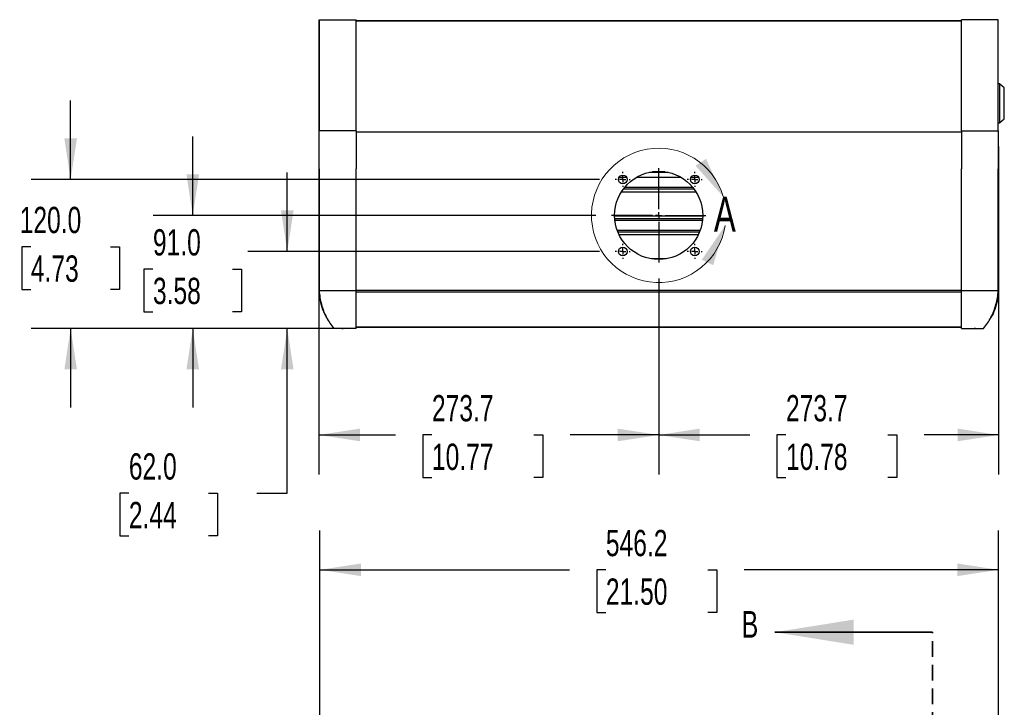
# Model space of a CAD drawing. Header units: millimetres. Extents: x 32 to 2713, y 32 to 2055.
# Tile 2 of 8: x 73 to 866, y 1108 to 1662. Entities that reach past the tile are written whole.
import ezdxf

# ---------------------------------------------------------------- set-up
doc = ezdxf.new("R2010")
doc.units = ezdxf.units.MM
doc.header["$LTSCALE"] = 10
doc.linetypes.add('CENTERX2', pattern=[20.32, 12.7, -2.54, 2.54, -2.54])
doc.linetypes.add('HIDDEN', pattern=[1.905, 1.27, -0.635])
doc.layers.add('CENTER', color=40, linetype='CENTERX2')
doc.layers.add('DIMENSIONS', color=140, linetype='Continuous', lineweight=25)
doc.styles.add('SLDTEXTSTYLE0', font='TXT', dxfattribs={"width": 0.7})
doc.dimstyles.new('SLDDIMSTYLE0', dxfattribs={"dimtxt": 21.580078, "dimasz": 33.02, "dimexe": 0, "dimexo": 0.0625, "dimgap": 5.39502, "dimtad": 0, "dimtih": 1, "dimtoh": 1, "dimrnd": 1e-09, "dimzin": 12, "dimdsep": 46, "dimtxsty": 'SLDTEXTSTYLE0', "dimsah": 1, "dimcen": 0.09, "dimadec": 0, "dimazin": 3, "dimtfac": 1, "dimtofl": 0, "dimtmove": 0, "dimatfit": 3, "dimfxl": 0, "dimfrac": 2, "dimtolj": 1, "dimtzin": 12, "dimarcsym": 0})
doc.dimstyles.new('SLDDIMSTYLE2', dxfattribs={"dimtxt": 21.580078, "dimasz": 33.02, "dimexe": 0, "dimexo": 0.0625, "dimgap": 5.39502, "dimtad": 0, "dimtih": 1, "dimtoh": 1, "dimrnd": 1e-09, "dimzin": 4, "dimdsep": 46, "dimtxsty": 'SLDTEXTSTYLE0', "dimsah": 1, "dimcen": 0.09, "dimadec": 0, "dimazin": 1, "dimtfac": 1, "dimtmove": 0, "dimatfit": 0, "dimfxl": 0, "dimfrac": 2, "dimtolj": 1, "dimtzin": 12, "dimarcsym": 0})

# ---------------------------------------------------------------- blocks, each defined once
blk = doc.blocks.new('_D')
at = {"layer": 'DIMENSIONS'}
for p, q in [((315.11, 1080.59), (315.11, 1250.83)), ((861.33, 1080.59), (861.33, 1250.83)), ((315.11, 1219.08), (516.06, 1219.08)), ((545.3, 1219.08), (538.05, 1219.08)), ((538.05, 1219.08), (538.05, 1184.79)), ((627.38, 1219.08), (634.63, 1219.08)), ((634.63, 1219.08), (634.63, 1184.79)), ((861.33, 1219.08), (656.62, 1219.08)), ((538.05, 1184.79), (545.3, 1184.79)), ((634.63, 1184.79), (627.38, 1184.79))]:
    blk.add_line(p, q, dxfattribs=at)
for points in [[(315.11, 1219.08), (348.13, 1214), (348.13, 1224.16)], [(861.33, 1219.08), (828.31, 1224.16), (828.31, 1214)]]:
    blk.add_solid(points, dxfattribs=at)
at = {"layer": 'DIMENSIONS', "char_height": 21.167, "attachment_point": 1, "style": 'SLDTEXTSTYLE0'}
for s, insert in [('546.2', (545.3, 1251.2)), ('21.50', (545.3, 1212.07))]:
    blk.add_mtext(s, dxfattribs=dict(at, insert=insert))
blk = doc.blocks.new('_D_2')
at = {"layer": 'DIMENSIONS'}
for p, q in [((861.55, 1559.82), (861.55, 1295.88)), ((587.85, 1453.65), (587.85, 1295.88)), ((587.85, 1327.63), (661.09, 1327.63)), ((690.33, 1327.63), (683.08, 1327.63)), ((683.08, 1327.63), (683.08, 1293.33)), ((772.41, 1327.63), (779.65, 1327.63)), ((779.65, 1327.63), (779.65, 1293.33)), ((861.55, 1327.63), (801.65, 1327.63)), ((683.08, 1293.33), (690.33, 1293.33)), ((779.65, 1293.33), (772.41, 1293.33))]:
    blk.add_line(p, q, dxfattribs=at)
for points in [[(587.85, 1327.63), (620.87, 1322.55), (620.87, 1332.71)], [(861.55, 1327.63), (828.53, 1332.71), (828.53, 1322.55)]]:
    blk.add_solid(points, dxfattribs=at)
at = {"layer": 'DIMENSIONS', "char_height": 21.167, "attachment_point": 1, "style": 'SLDTEXTSTYLE0'}
for s, insert in [('273.7', (690.33, 1359.75)), ('10.78', (690.33, 1320.62))]:
    blk.add_mtext(s, dxfattribs=dict(at, insert=insert))
blk = doc.blocks.new('_D_3')
at = {"layer": 'DIMENSIONS'}
for p, q in [((314.17, 1559.82), (314.17, 1295.88)), ((587.85, 1453.65), (587.85, 1295.88)), ((314.17, 1327.63), (376.01, 1327.63)), ((405.25, 1327.63), (398.01, 1327.63)), ((398.01, 1327.63), (398.01, 1293.33)), ((487.33, 1327.63), (494.58, 1327.63)), ((494.58, 1327.63), (494.58, 1293.33)), ((587.85, 1327.63), (516.58, 1327.63)), ((398.01, 1293.33), (405.25, 1293.33)), ((494.58, 1293.33), (487.33, 1293.33))]:
    blk.add_line(p, q, dxfattribs=at)
for points in [[(314.17, 1327.63), (347.19, 1322.55), (347.19, 1332.71)], [(587.85, 1327.63), (554.83, 1332.71), (554.83, 1322.55)]]:
    blk.add_solid(points, dxfattribs=at)
at = {"layer": 'DIMENSIONS', "char_height": 21.167, "attachment_point": 1, "style": 'SLDTEXTSTYLE0'}
for s, insert in [('273.7', (405.25, 1359.75)), ('10.77', (405.25, 1320.62))]:
    blk.add_mtext(s, dxfattribs=dict(at, insert=insert))
blk = doc.blocks.new('_D_4')
at = {"layer": 'DIMENSIONS'}
for p, q in [((288.77, 1475.39), (288.77, 1538.89)), ((540.11, 1475.39), (257.02, 1475.39)), ((331.41, 1413.35), (257.02, 1413.35)), ((288.77, 1280.76), (288.77, 1413.35)), ((161.21, 1280.76), (153.96, 1280.76)), ((153.96, 1280.76), (153.96, 1246.46)), ((225.33, 1280.76), (232.58, 1280.76)), ((232.58, 1280.76), (232.58, 1246.46)), ((264.24, 1280.76), (288.77, 1280.76)), ((153.96, 1246.46), (161.21, 1246.46)), ((232.58, 1246.46), (225.33, 1246.46))]:
    blk.add_line(p, q, dxfattribs=at)
for points in [[(288.77, 1475.39), (293.85, 1508.41), (283.69, 1508.41)], [(288.77, 1413.35), (283.69, 1380.33), (293.85, 1380.33)]]:
    blk.add_solid(points, dxfattribs=at)
at = {"layer": 'DIMENSIONS', "char_height": 21.167, "attachment_point": 1, "style": 'SLDTEXTSTYLE0'}
for s, insert in [('62.0', (161.21, 1312.87)), ('2.44', (161.21, 1273.74))]:
    blk.add_mtext(s, dxfattribs=dict(at, insert=insert))
blk = doc.blocks.new('_D_5')
at = {"layer": 'DIMENSIONS'}
for p, q in [((212.65, 1504.39), (212.65, 1567.89)), ((537.11, 1504.39), (180.9, 1504.39)), ((180.59, 1461.17), (173.34, 1461.17)), ((173.34, 1461.17), (173.34, 1426.88)), ((244.71, 1461.17), (251.96, 1461.17)), ((251.96, 1461.17), (251.96, 1426.88)), ((173.34, 1426.88), (180.59, 1426.88)), ((251.96, 1426.88), (244.71, 1426.88)), ((331.41, 1413.35), (180.9, 1413.35)), ((212.65, 1413.35), (212.65, 1349.85))]:
    blk.add_line(p, q, dxfattribs=at)
for points in [[(212.65, 1504.39), (217.73, 1537.41), (207.57, 1537.41)], [(212.65, 1413.35), (207.57, 1380.33), (217.73, 1380.33)]]:
    blk.add_solid(points, dxfattribs=at)
at = {"layer": 'DIMENSIONS', "char_height": 21.167, "attachment_point": 1, "style": 'SLDTEXTSTYLE0'}
for s, insert in [('91.0', (180.59, 1493.29)), ('3.58', (180.59, 1454.16))]:
    blk.add_mtext(s, dxfattribs=dict(at, insert=insert))
blk = doc.blocks.new('_D_6')
at = {"layer": 'DIMENSIONS'}
for p, q in [((114.34, 1533.39), (114.34, 1596.89)), ((540.11, 1533.39), (82.59, 1533.39)), ((82.28, 1479.16), (75.03, 1479.16)), ((75.03, 1479.16), (75.03, 1444.86)), ((146.41, 1479.16), (153.65, 1479.16)), ((153.65, 1479.16), (153.65, 1444.86)), ((75.03, 1444.86), (82.28, 1444.86)), ((153.65, 1444.86), (146.41, 1444.86)), ((331.41, 1413.35), (82.59, 1413.35)), ((114.34, 1413.35), (114.34, 1349.85))]:
    blk.add_line(p, q, dxfattribs=at)
for points in [[(114.34, 1533.39), (119.42, 1566.41), (109.26, 1566.41)], [(114.34, 1413.35), (109.26, 1380.33), (119.42, 1380.33)]]:
    blk.add_solid(points, dxfattribs=at)
at = {"layer": 'DIMENSIONS', "char_height": 21.167, "attachment_point": 1, "style": 'SLDTEXTSTYLE0'}
for s, insert in [('120.0', (73.3, 1511.28)), ('4.73', (82.28, 1472.15))]:
    blk.add_mtext(s, dxfattribs=dict(at, insert=insert))
blk = doc.blocks.new('SW_CENTERMARKSYMBOL_0')
at = {"layer": 'CENTER', "color": 0}
for p, q in [((-5.08, 0), (-6.04, 0)), ((0, 0), (-2.54, 0)), ((0, 5.08), (0, 6.04)), ((0, 0), (0, 2.54)), ((0, 0), (0, -2.54)), ((0, 0), (2.54, 0)), ((5.08, 0), (6.04, 0)), ((0, -5.08), (0, -6.04))]:
    blk.add_line(p, q, dxfattribs=at)
blk = doc.blocks.new('SW_CENTERMARKSYMBOL_1')
at = {"layer": 'CENTER', "color": 0}
for p, q in [((0, 5.08), (0, 38.04)), ((-5.08, 0), (-38.04, 0)), ((0, 0), (-2.54, 0)), ((0, 0), (0, 2.54)), ((0, 0), (0, -2.54)), ((0, 0), (2.54, 0)), ((5.08, 0), (38.04, 0)), ((0, -5.08), (0, -38.04))]:
    blk.add_line(p, q, dxfattribs=at)
blk = doc.blocks.new('SW_CENTERMARKSYMBOL_2')
at = {"layer": 'CENTER', "color": 0}
for p, q in [((-5.08, 0), (-6.04, 0)), ((0, 0), (-2.54, 0)), ((0, 5.08), (0, 6.04)), ((0, 0), (0, 2.54)), ((0, 0), (0, -2.54)), ((0, 0), (2.54, 0)), ((5.08, 0), (6.04, 0)), ((0, -5.08), (0, -6.04))]:
    blk.add_line(p, q, dxfattribs=at)
blk = doc.blocks.new('SW_CENTERMARKSYMBOL_3')
at = {"layer": 'CENTER', "color": 0}
for p, q in [((-5.08, 0), (-6.04, 0)), ((0, 0), (-2.54, 0)), ((0, 5.08), (0, 6.04)), ((0, 0), (0, 2.54)), ((0, 0), (0, -2.54)), ((0, 0), (2.54, 0)), ((5.08, 0), (6.04, 0)), ((0, -5.08), (0, -6.04))]:
    blk.add_line(p, q, dxfattribs=at)
blk = doc.blocks.new('SW_CENTERMARKSYMBOL_4')
at = {"layer": 'CENTER', "color": 0}
for p, q in [((-5.08, 0), (-6.04, 0)), ((0, 0), (-2.54, 0)), ((0, 5.08), (0, 6.04)), ((0, 0), (0, 2.54)), ((0, 0), (0, -2.54)), ((0, 0), (2.54, 0)), ((5.08, 0), (6.04, 0)), ((0, -5.08), (0, -6.04))]:
    blk.add_line(p, q, dxfattribs=at)

msp = doc.modelspace()

# ---------------------------------------------------------------- linework, layer by layer
for p, q in [((314.38, 1572.517), (314.419, 1661.947)), ((314.479, 1661.947), (314.451, 1572.517)), ((344.114, 1572.517), (344.114, 1661.947)), ((344.114, 1661.152), (831.577, 1661.152)), ((831.577, 1661.131), (344.114, 1661.131)), ((831.577, 1572.517), (831.577, 1661.947)), ((861.239, 1572.517), (861.211, 1661.947)), ((861.31, 1572.517), (861.272, 1661.947)), ((862.124, 1610.289), (861.227, 1610.289)), ((862.124, 1610.289), (862.124, 1578.789)), ((866.124, 1607.039), (862.124, 1610.289)), ((866.124, 1582.039), (866.124, 1607.039)), ((861.237, 1578.789), (862.124, 1578.789)), ((862.124, 1578.789), (866.124, 1582.039)), ((314.166, 1572.517), (314.166, 1541.857)), ((344.114, 1572.517), (344.114, 1541.857)), ((831.577, 1571.389), (344.114, 1571.389)), ((831.577, 1571.368), (344.114, 1571.368)), ((831.577, 1572.517), (831.577, 1541.857)), ((861.525, 1541.857), (861.525, 1572.517)), ((314.364, 1443.595), (314.406, 1541.857)), ((314.47, 1541.857), (314.439, 1443.613)), ((344.114, 1443.594), (344.114, 1541.857)), ((580.31, 1539.08), (595.38, 1539.08)), ((592.9, 1539.527), (582.791, 1539.527)), ((585.111, 1539.784), (590.579, 1539.784)), ((831.577, 1443.594), (831.577, 1541.857)), ((861.251, 1443.613), (861.22, 1541.857)), ((861.327, 1443.595), (861.284, 1541.857)), ((561.958, 1534.989), (555.732, 1534.989)), ((605.842, 1534.989), (569.848, 1534.989)), ((619.958, 1534.989), (613.732, 1534.989)), ((557.858, 1523.389), (617.833, 1523.389)), ((616.468, 1525.389), (559.223, 1525.389)), ((615.386, 1526.789), (560.305, 1526.789)), ((623.342, 1503.889), (552.349, 1503.889)), ((552.433, 1501.889), (623.257, 1501.889)), ((552.56, 1500.489), (623.13, 1500.489)), ((621.219, 1492.289), (554.471, 1492.289)), ((620.678, 1490.889), (555.012, 1490.889)), ((555.908, 1488.889), (619.783, 1488.889)), ((593.783, 1469.389), (581.907, 1469.389)), ((831.577, 1443.892), (344.114, 1443.892)), ((344.114, 1442.79), (831.577, 1442.79)), ((831.577, 1442.669), (344.114, 1442.669)), ((332.664, 1413.351), (333.845, 1413.351)), ((344.114, 1414.662), (831.577, 1414.662)), ((344.114, 1414.35), (831.577, 1414.35)), ((344.114, 1413.368), (344.114, 1414.35)), ((831.577, 1413.368), (831.577, 1414.35)), ((843.026, 1413.351), (841.845, 1413.351))]:
    msp.add_line(p, q)
at = {"color": 7, "linetype": 'Continuous', "lineweight": 35}
msp.add_line((808.353, 1168.822), (681.353, 1168.822), dxfattribs=at)
at = {"color": 7, "linetype": 'HIDDEN', "lineweight": 35}
msp.add_line((808.353, 1034.657), (808.353, 1168.822), dxfattribs=at)
for centre, radius in [((587.845, 1504.389), 35.5), ((558.845, 1533.389), 3.5), ((616.845, 1533.389), 3.5), ((558.845, 1475.389), 3.5), ((616.845, 1475.389), 3.5)]:
    msp.add_circle(centre, radius)
at = {"color": 7, "linetype": 'Continuous', "lineweight": 18}
msp.add_arc((587.845, 1504.389), 54.12, 16.23511, 351.369407, dxfattribs=at)
for points, knots in [([(314.558, 1661.947), (314.601, 1661.947), (314.766, 1661.947), (315.637, 1661.947), (316.705, 1661.947), (317.245, 1661.947)], [0, 0, 0, 0, 0.1488187, 0.5700137, 1, 1, 1, 1]), ([(317.245, 1661.947), (317.521, 1661.947), (318.824, 1661.947), (321.724, 1661.947), (325.384, 1661.947), (327.653, 1661.947), (328.175, 1661.947)], [0.3385108, 0.3385108, 0.3385108, 0.3385108, 0.375, 0.5, 0.625, 0.6614893, 0.6614893, 0.6614893, 0.6614893]), ([(328.175, 1661.947), (329.441, 1661.947), (334.495, 1661.947), (340.099, 1661.947), (344.114, 1661.947)], [0.6614893, 0.6614893, 0.6614893, 0.6614893, 0.75, 1, 1, 1, 1]), ([(847.515, 1661.947), (846.249, 1661.947), (841.196, 1661.947), (835.592, 1661.947), (831.577, 1661.947)], [0.6614893, 0.6614893, 0.6614893, 0.6614893, 0.75, 1, 1, 1, 1]), ([(858.446, 1661.947), (858.169, 1661.947), (856.866, 1661.947), (853.966, 1661.947), (850.306, 1661.947), (848.037, 1661.947), (847.515, 1661.947)], [0.3385108, 0.3385108, 0.3385108, 0.3385108, 0.375, 0.5, 0.625, 0.6614893, 0.6614893, 0.6614893, 0.6614893]), ([(861.132, 1661.947), (861.089, 1661.947), (860.924, 1661.947), (860.053, 1661.947), (858.985, 1661.947), (858.446, 1661.947)], [0, 0, 0, 0, 0.1488187, 0.5700137, 1, 1, 1, 1]), ([(344.114, 1572.517), (343.109, 1572.517), (341.096, 1572.517), (338.052, 1572.517), (335.042, 1572.517), (332.106, 1572.517), (329.284, 1572.517), (325.731, 1572.517), (322.528, 1572.517), (319.835, 1572.517), (318.082, 1572.517), (316.628, 1572.517), (315.493, 1572.517), (314.698, 1572.517), (314.234, 1572.517), (314.204, 1572.517), (314.19, 1572.517)], [0, 0, 0, 0, 0.0672163, 0.1346891, 0.2023264, 0.269779, 0.3371187, 0.4045451, 0.538914, 0.6066006, 0.673992, 0.7414597, 0.8088659, 0.8760245, 0.9433927, 1, 1, 1, 1]), ([(344.114, 1572.517), (342.651, 1572.517), (339.683, 1572.517), (335.251, 1572.517), (330.936, 1572.517), (326.937, 1572.517), (323.294, 1572.517), (320.174, 1572.517), (317.583, 1572.517), (315.729, 1572.517), (314.703, 1572.517), (314.543, 1572.517), (314.515, 1572.517)], [0, 0, 0, 0, 0.1071985, 0.2175006, 0.324699, 0.4350252, 0.5419123, 0.651869, 0.7591775, 0.8696013, 0.9767771, 1, 1, 1, 1]), ([(831.577, 1572.517), (833.039, 1572.517), (836.007, 1572.517), (840.44, 1572.517), (844.754, 1572.517), (848.753, 1572.517), (852.396, 1572.517), (855.517, 1572.517), (858.108, 1572.517), (859.961, 1572.517), (860.987, 1572.517), (861.147, 1572.517), (861.175, 1572.517)], [0, 0, 0, 0, 0.1071985, 0.2175006, 0.324699, 0.4350252, 0.5419123, 0.651869, 0.7591775, 0.8696013, 0.9767771, 1, 1, 1, 1]), ([(831.577, 1572.517), (832.581, 1572.517), (834.595, 1572.517), (837.638, 1572.517), (840.649, 1572.517), (843.585, 1572.517), (846.406, 1572.517), (849.959, 1572.517), (853.162, 1572.517), (855.855, 1572.517), (857.608, 1572.517), (859.062, 1572.517), (860.197, 1572.517), (860.993, 1572.517), (861.456, 1572.517), (861.487, 1572.517), (861.501, 1572.517)], [0, 0, 0, 0, 0.0672163, 0.1346891, 0.2023264, 0.269779, 0.3371187, 0.4045451, 0.538914, 0.6066006, 0.673992, 0.7414597, 0.8088659, 0.8760245, 0.9433927, 1, 1, 1, 1]), ([(344.114, 1443.594), (340.026, 1443.606), (333.881, 1443.62), (326.566, 1443.63), (321.713, 1443.632), (317.88, 1443.63), (314.445, 1443.62), (313.817, 1443.606), (314.364, 1443.594)], [0, 0, 0, 0, 0.25, 0.375, 0.5, 0.625, 0.75, 1, 1, 1, 1]), ([(314.364, 1443.595), (314.538, 1441.098), (314.89, 1436.031), (317.124, 1428.789), (319.135, 1423.872), (320.69, 1421.687), (320.798, 1421.536)], [0, 0, 0, 0, 0.3222163, 0.6537783, 0.9760009, 1, 1, 1, 1]), ([(314.438, 1443.818), (314.606, 1441.925), (314.94, 1438.155), (316.195, 1432.633), (317.957, 1427.314), (320.26, 1422.273), (323.015, 1417.529), (325.25, 1414.687), (326.362, 1413.273)], [0, 0, 0, 0, 0.170371, 0.3393323, 0.5068581, 0.6728519, 0.8372284, 1, 1, 1, 1]), ([(344.114, 1413.352), (344.114, 1415.379), (344.114, 1417.557), (344.114, 1421.04), (344.114, 1422.237), (344.114, 1424.088), (344.114, 1424.714), (344.114, 1425.986), (344.114, 1426.63), (344.114, 1429.865), (344.114, 1432.521), (344.114, 1436.605), (344.114, 1437.983), (344.114, 1440.076), (344.114, 1440.779), (344.114, 1442.185), (344.114, 1442.889), (344.114, 1443.594)], [0, 0, 0, 0, 0.25, 0.25, 0.375, 0.375, 0.4375, 0.4375, 0.5, 0.5, 0.75, 0.75, 0.875, 0.875, 0.9375, 0.9375, 1, 1, 1, 1]), ([(861.327, 1443.594), (861.395, 1443.595), (861.502, 1443.598), (861.572, 1443.602), (861.553, 1443.606), (861.448, 1443.61), (861.256, 1443.613), (860.888, 1443.617), (860.219, 1443.622), (859.089, 1443.626), (857.651, 1443.629), (855.894, 1443.631), (853.85, 1443.632), (851.551, 1443.631), (849.047, 1443.629), (846.39, 1443.626), (843.588, 1443.622), (840.68, 1443.616), (838.186, 1443.611), (836.165, 1443.606), (834.641, 1443.602), (833.11, 1443.598), (832.088, 1443.595), (831.577, 1443.594)], [0, 0, 0, 0, 0.03125, 0.0625, 0.09375, 0.125, 0.15625, 0.1875, 0.25, 0.3125, 0.375, 0.4375, 0.5, 0.5625, 0.625, 0.6875, 0.75, 0.8125, 0.875, 0.90625, 0.9375, 0.96875, 1, 1, 1, 1]), ([(831.577, 1413.352), (831.577, 1415.379), (831.577, 1417.557), (831.577, 1421.04), (831.577, 1422.237), (831.577, 1424.088), (831.577, 1424.714), (831.577, 1425.986), (831.577, 1426.63), (831.577, 1429.865), (831.577, 1432.521), (831.577, 1436.605), (831.577, 1437.983), (831.577, 1440.076), (831.577, 1440.779), (831.577, 1442.185), (831.577, 1442.889), (831.577, 1443.594)], [0, 0, 0, 0, 0.25, 0.25, 0.375, 0.375, 0.4375, 0.4375, 0.5, 0.5, 0.75, 0.75, 0.875, 0.875, 0.9375, 0.9375, 1, 1, 1, 1]), ([(849.329, 1413.273), (850.441, 1414.687), (852.676, 1417.529), (855.431, 1422.273), (857.733, 1427.314), (859.495, 1432.633), (860.75, 1438.155), (861.085, 1441.925), (861.253, 1443.818)], [0, 0, 0, 0, 0.1627716, 0.3271481, 0.4931419, 0.6606677, 0.829629, 1, 1, 1, 1]), ([(861.327, 1443.595), (861.153, 1441.098), (860.8, 1436.031), (858.566, 1428.789), (856.555, 1423.872), (855.001, 1421.687), (854.893, 1421.536)], [0, 0, 0, 0, 0.3222163, 0.6537783, 0.9760009, 1, 1, 1, 1]), ([(344.114, 1413.351), (344.102, 1413.352), (344.071, 1413.352), (343.972, 1413.353), (343.643, 1413.355), (342.948, 1413.357), (341.769, 1413.361), (340.116, 1413.366), (337.998, 1413.373), (335.47, 1413.382), (332.682, 1413.394), (330.036, 1413.409), (327.987, 1413.424), (326.79, 1413.437), (326.279, 1413.446), (326.245, 1413.45), (326.24, 1413.45)], [0, 0, 0, 0, 0.0014652, 0.0040783, 0.012748, 0.0438432, 0.0932383, 0.1610522, 0.2472142, 0.3522045, 0.4757017, 0.6172783, 0.7568364, 0.878567, 0.982462, 1, 1, 1, 1]), ([(831.577, 1413.351), (831.588, 1413.352), (831.62, 1413.352), (831.719, 1413.353), (832.048, 1413.355), (832.742, 1413.357), (833.921, 1413.361), (835.575, 1413.366), (837.693, 1413.373), (840.22, 1413.382), (843.008, 1413.394), (845.654, 1413.409), (847.703, 1413.424), (848.901, 1413.437), (849.411, 1413.446), (849.445, 1413.45), (849.45, 1413.45)], [0, 0, 0, 0, 0.00146519, 0.0040783, 0.01274796, 0.04384324, 0.09323828, 0.16105223, 0.24721417, 0.35220451, 0.47570165, 0.61727827, 0.75683645, 0.87856697, 0.982462, 1, 1, 1, 1])]:
    msp.add_open_spline(points, degree=3, knots=knots)
for points in [[(639.807, 1519.52), (625.977, 1549.931), (617.476, 1544.368)], [(641.352, 1496.268), (622.506, 1468.683), (631.669, 1464.293)]]:
    msp.add_solid(points, dxfattribs=at)
at = {"color": 7, "linetype": 'Continuous', "lineweight": 35}
msp.add_solid([(681.353, 1168.822), (744.853, 1158.662), (744.853, 1178.982)], dxfattribs=at)

# ---------------------------------------------------------------- block references
at = {"layer": 'CENTER'}
for name, p in [('SW_CENTERMARKSYMBOL_1', (587.845, 1504.389)), ('SW_CENTERMARKSYMBOL_0', (558.845, 1533.389)), ('SW_CENTERMARKSYMBOL_2', (616.845, 1533.389)), ('SW_CENTERMARKSYMBOL_4', (558.845, 1475.389)), ('SW_CENTERMARKSYMBOL_3', (616.845, 1475.389))]:
    msp.add_blockref(name, p, dxfattribs=at)

# ---------------------------------------------------------------- texts
at = {"color": 7, "linetype": 'Continuous', "lineweight": 18, "insert": (632.297, 1519.52), "char_height": 28.222, "attachment_point": 1, "style": 'SLDTEXTSTYLE0'}
msp.add_mtext('A', dxfattribs=at)
at = {"color": 7, "linetype": 'Continuous', "insert": (654.546, 1185.958), "char_height": 21.58, "attachment_point": 1, "style": 'SLDTEXTSTYLE0'}
msp.add_mtext('B', dxfattribs=at)

# ---------------------------------------------------------------- dimensions: what is measured, and where the dimension line sits
at = {"layer": 'DIMENSIONS'}
for base, p2, picture, middle in [((114.343, 1533.389), (552.805, 1533.389), '_D_6', (114.343, 1479.162)), ((212.649, 1504.389), (549.805, 1504.389), '_D_5', (212.649, 1461.175)), ((288.768, 1475.389), (552.805, 1475.389), '_D_4', (288.768, 1280.755))]:
    dim = msp.add_linear_dim(base=base, p1=(344.114, 1413.351), p2=p2, angle=90, dimstyle='SLDDIMSTYLE2', dxfattribs=at)
    dim.commit()
    dim.dimension.update_dxf_attribs({"geometry": picture, "text_midpoint": middle, "dimtype": 160})
for base, p1, p2, picture, middle in [((314.166, 1327.632), (587.845, 1466.349), (314.166, 1572.517), '_D_3', (446.294, 1327.632)), ((861.547, 1327.632), (587.845, 1466.349), (861.547, 1572.517), '_D_2', (731.368, 1327.632)), ((861.327, 1219.083), (315.113, 1067.888), (861.327, 1067.888), '_D', (586.341, 1219.083))]:
    dim = msp.add_linear_dim(base=base, p1=p1, p2=p2, dimstyle='SLDDIMSTYLE0', dxfattribs=at)
    dim.commit()
    dim.dimension.update_dxf_attribs({"geometry": picture, "text_midpoint": middle, "dimtype": 160})

doc.saveas('drawing.dxf')
